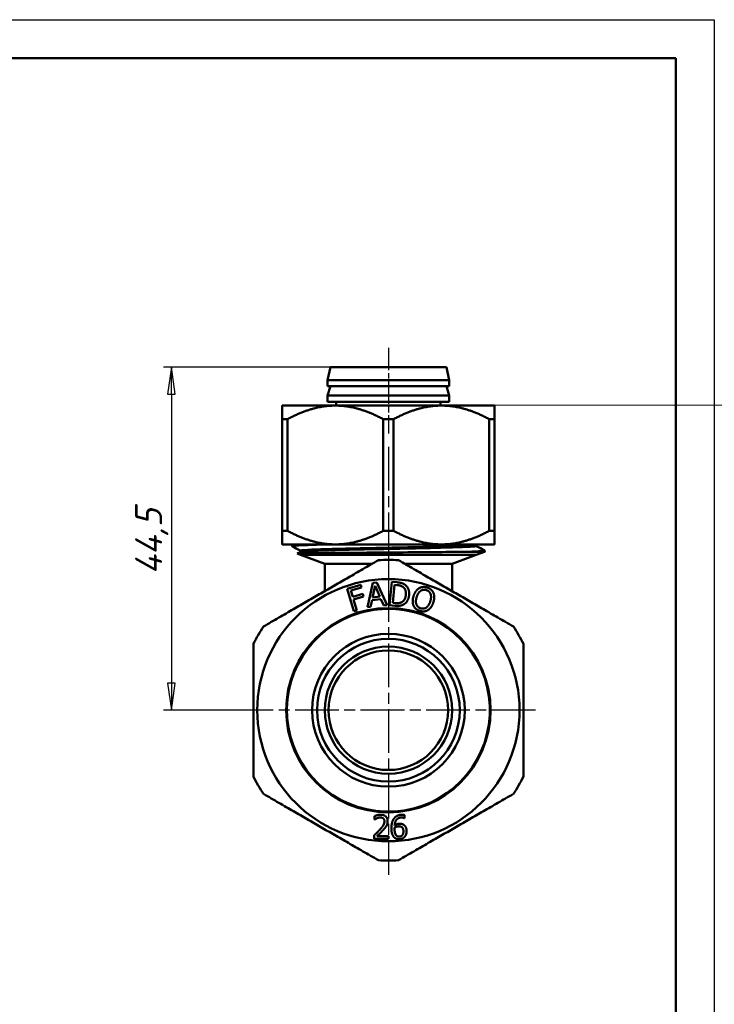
# Model space of a CAD drawing. Header units: millimetres. Extents: x -512 to 1356, y -69 to 356.
# Tile 10 of 12: x 120 to 210, y 169 to 297. Entities that reach past the tile are written whole.
import ezdxf

# ---------------------------------------------------------------- set-up
doc = ezdxf.new("R2010")
doc.units = ezdxf.units.MM
doc.linetypes.add('CHAIN', pattern=[0.7087, 0.4724, -0.0591, 0.1181, -0.0591])
for name, color, linetype, lineweight in [('Видимые тонкие (ГОСТ)', 7, 'Continuous', 35), ('Видимый контур (ГОСТ)', 7, 'Continuous', 50), ('Кромка (ГОСТ)', 7, 'Continuous', 50), ('Маркер центра (ГОСТ)', 7, 'Continuous', 25), ('Осевая линия (ГОСТ)', 7, 'Continuous', 25), ('Размер (ГОСТ)', 7, 'Continuous', 25)]:
    doc.layers.add(name, color=color, linetype=linetype, lineweight=lineweight)
doc.styles.add('Обычный текст (ГОСТ)', font='GOST Common Italic.ttf')
doc.dimstyles.new('Обычный (ГОСТ)', dxfattribs={"dimtxt": 3.5, "dimasz": 3.5, "dimexe": 1, "dimexo": 0, "dimgap": 0.5, "dimtad": 1, "dimrnd": 1e-08, "dimtxsty": 'Обычный текст (ГОСТ)', "dimblk": 'Filled-1', "dimcen": 0.09, "dimdle": 15, "dimclrd": 256, "dimclre": 256, "dimclrt": 256, "dimazin": 2, "dimtfac": 0.714286, "dimtdec": 3, "dimtmove": 0, "dimatfit": 3, "dimfxl": 1, "dimtolj": 1, "dimlwd": 25, "dimlwe": 25, "dimarcsym": 0})

# ---------------------------------------------------------------- blocks, each defined once
blk = doc.blocks.new('Рамки ГОСТ_ граница 297x210')
at = {"layer": 'Кромка (ГОСТ)', "lineweight": 25}
for p, q in [((0, 297), (210, 297)), ((210, 297), (210, 0))]:
    blk.add_line(p, q, dxfattribs=at)
at = {"layer": 'Кромка (ГОСТ)'}
for p, q in [((205, 292), (20, 292)), ((205, 5), (205, 292))]:
    blk.add_line(p, q, dxfattribs=at)
blk = doc.blocks.new('Filled-1')
at = {"color": 0}
for p, q in [((0, 0), (-1, 0.143)), ((-1, 0.143), (-1, -0.143)), ((-1, 0), (0, 0)), ((-1, -0.143), (0, 0))]:
    blk.add_line(p, q, dxfattribs=at)
at = {"color": 0, "flags": 128}
blk.add_lwpolyline([(-1, -0.143), (0, 0), (-1, 0.143), (-1, -0.143)], dxfattribs=at)
at = {"color": 0}
blk.add_solid([(-1, -0.143), (0, 0), (-1, 0.143), (-1, -0.143)], dxfattribs=at)
blk = doc.blocks.new('*D10')
at = {"layer": 'Defpoints', "color": 0, "linetype": 'Continuous', "transparency": 16777216}
for p in [(160.23, 251.96), (139.61, 207.46), (149.97, 207.46)]:
    blk.add_point(p, dxfattribs=at)
at = {"layer": 'Размер (ГОСТ)', "linetype": 'Continuous', "lineweight": 25, "transparency": 16777216}
for p, q in [((160.23, 251.96), (138.61, 251.96)), ((139.61, 248.46), (139.61, 210.96)), ((149.97, 207.46), (138.61, 207.46))]:
    blk.add_line(p, q, dxfattribs=at)
at = {"layer": 'Размер (ГОСТ)', "linetype": 'Continuous', "lineweight": 25, "transparency": 16777216, "xscale": 3.5, "yscale": 3.5, "zscale": 3.5}
for p, rotation in [((139.61, 251.96), 90), ((139.61, 207.46), 270)]:
    blk.add_blockref('Filled-1', p, dxfattribs=dict(at, rotation=rotation))
at = {"layer": 'Размер (ГОСТ)', "linetype": 'Continuous', "lineweight": 25, "transparency": 16777216, "insert": (134.91, 225.04), "char_height": 3.5, "attachment_point": 1, "rotation": 90, "style": 'Обычный текст (ГОСТ)'}
blk.add_mtext('\\A1;44,5', dxfattribs=at)

msp = doc.modelspace()

# ---------------------------------------------------------------- linework, layer by layer
at = {"layer": 'Видимые тонкие (ГОСТ)'}
for points, knots in [([(162.05, 228.961), (159.867, 228.914), (158.023, 228.867), (156.843, 228.819), (155.777, 228.776), (155.259, 228.734), (155.335, 228.691)], [47.6003121, 47.6003121, 47.6003121, 47.6003121, 48.1947578, 48.1947578, 48.1947578, 48.7316178, 48.7316178, 48.7316178, 48.7316178]), ([(179.194, 228.941), (179.115, 228.902), (178.587, 228.863), (177.646, 228.824), (176.239, 228.766), (173.923, 228.708), (171.269, 228.65), (168.622, 228.592), (165.663, 228.534), (163.118, 228.476), (160.579, 228.418), (158.475, 228.36), (157.321, 228.302), (156.576, 228.265), (156.231, 228.228), (156.299, 228.19)], [45.5931162, 45.5931162, 45.5931162, 45.5931162, 46.0817082, 46.0817082, 46.0817082, 46.8115654, 46.8115654, 46.8115654, 47.5394776, 47.5394776, 47.5394776, 48.2657637, 48.2657637, 48.2657637, 48.7347089, 48.7347089, 48.7347089, 48.7347089]), ([(179.194, 228.71), (179.235, 228.69), (179.156, 228.67), (178.953, 228.65), (178.367, 228.592), (176.752, 228.534), (174.506, 228.476), (172.264, 228.418), (169.414, 228.36), (166.651, 228.302), (163.867, 228.244), (161.199, 228.186), (159.306, 228.127), (157.488, 228.071), (156.402, 228.015), (156.292, 227.959)], [45.5130707, 45.5130707, 45.5130707, 45.5130707, 45.7654064, 45.7654064, 45.7654064, 46.4933186, 46.4933186, 46.4933186, 47.2196047, 47.2196047, 47.2196047, 47.9514019, 47.9514019, 47.9514019, 48.6546634, 48.6546634, 48.6546634, 48.6546634]), ([(179.134, 228.825), (179.131, 228.77), (178.18, 228.715), (176.486, 228.659), (174.711, 228.601), (172.136, 228.543), (169.396, 228.485), (166.662, 228.427), (163.789, 228.369), (161.482, 228.311), (159.131, 228.252), (157.39, 228.193), (156.703, 228.134), (156.474, 228.114), (156.363, 228.094), (156.365, 228.075)], [45.5530935, 45.5530935, 45.5530935, 45.5530935, 46.2490374, 46.2490374, 46.2490374, 46.9785458, 46.9785458, 46.9785458, 47.7063556, 47.7063556, 47.7063556, 48.4481262, 48.4481262, 48.4481262, 48.6946861, 48.6946861, 48.6946861, 48.6946861]), ([(180.154, 228.209), (180.202, 228.185), (180.06, 228.16), (179.721, 228.136), (178.996, 228.084), (177.383, 228.031), (175.208, 227.979)], [45.51616182, 45.51616182, 45.51616182, 45.51616182, 45.82291445, 45.82291445, 45.82291445, 46.47964263, 46.47964263, 46.47964263, 46.47964263])]:
    msp.add_open_spline(points, degree=3, knots=knots, dxfattribs=at)
msp.add_open_spline([(155.336, 228.961), (155.335, 228.961), (155.334, 228.96), (155.333, 228.96)], degree=3, dxfattribs=at)
at = {"layer": 'Видимый контур (ГОСТ)'}
for p, q in [((160.232, 251.961), (159.846, 250.261)), ((160.232, 251.961), (175.261, 251.961)), ((175.261, 251.961), (175.647, 250.261)), ((159.846, 250.261), (175.647, 250.261)), ((159.846, 250.261), (159.846, 249.461)), ((175.647, 250.261), (175.647, 249.461)), ((159.846, 249.461), (175.647, 249.461)), ((160.232, 249.461), (159.846, 248.261)), ((175.261, 249.461), (175.647, 248.261)), ((159.846, 248.261), (175.647, 248.261)), ((159.846, 248.261), (159.846, 247.461)), ((175.647, 248.261), (175.647, 247.461)), ((160.871, 246.961), (153.996, 246.961)), ((159.846, 247.461), (175.647, 247.461)), ((174.621, 246.961), (160.871, 246.961)), ((160.981, 247.461), (160.981, 246.961)), ((174.512, 247.461), (174.512, 246.961)), ((181.496, 246.961), (174.621, 246.961)), ((153.996, 245.211), (154.675, 245.211)), ((153.996, 245.211), (153.996, 230.711)), ((154.675, 245.211), (154.675, 230.711)), ((167.067, 245.211), (168.425, 245.211)), ((167.067, 245.211), (167.067, 230.711)), ((168.425, 245.211), (168.425, 230.711)), ((180.817, 245.211), (181.496, 245.211)), ((180.817, 245.211), (180.817, 230.711)), ((181.496, 245.211), (181.496, 230.711)), ((154.675, 230.711), (153.996, 230.711)), ((168.425, 230.711), (167.067, 230.711)), ((181.496, 230.711), (180.817, 230.711)), ((153.996, 228.961), (160.871, 228.961)), ((155.246, 228.818), (155.246, 228.833)), ((155.331, 228.96), (155.333, 228.961)), ((160.871, 228.961), (174.621, 228.961)), ((174.621, 228.961), (181.496, 228.961)), ((155.919, 227.765), (156.292, 227.959)), ((156.359, 227.602), (155.921, 227.761)), ((159.492, 226.461), (156.359, 227.602)), ((179.134, 227.602), (156.359, 227.602)), ((156.359, 227.602), (179.134, 227.602)), ((176.001, 226.461), (179.134, 227.602)), ((179.134, 227.602), (180.225, 227.999)), ((179.848, 228.007), (179.623, 228.007)), ((180.246, 228.067), (180.246, 228.082)), ((159.492, 226.461), (165.655, 226.461)), ((159.496, 226.46), (159.496, 226.461)), ((159.496, 226.46), (165.653, 226.46)), ((165.653, 226.46), (159.496, 226.46)), ((159.497, 226.46), (159.496, 226.46)), ((159.496, 222.905), (159.496, 226.46)), ((169.838, 226.461), (176.001, 226.461)), ((169.84, 226.46), (175.996, 226.46)), ((175.996, 226.46), (169.84, 226.46)), ((175.996, 226.46), (175.996, 226.461)), ((175.996, 226.46), (175.996, 226.46)), ((175.996, 222.905), (175.996, 226.46)), ((162.407, 223.219), (164.159, 223.722)), ((164.159, 223.722), (164.258, 223.375)), ((165.029, 220.821), (165.731, 223.96)), ((166.013, 223.572), (165.697, 222.096)), ((165.731, 223.96), (166.227, 224.012)), ((166.633, 222.195), (166.013, 223.572)), ((166.227, 224.012), (167.569, 221.089)), ((167.896, 221.077), (168.179, 224.112)), ((168.179, 224.112), (168.87, 224.047)), ((168.55, 223.725), (168.332, 221.389)), ((168.857, 223.696), (168.55, 223.725)), ((163.248, 220.289), (162.407, 223.219)), ((164.258, 223.375), (162.896, 222.984)), ((162.896, 222.984), (163.133, 222.158)), ((163.133, 222.158), (164.439, 222.532)), ((164.538, 222.186), (163.232, 221.811)), ((164.439, 222.532), (164.538, 222.186)), ((165.697, 222.096), (166.633, 222.195)), ((163.232, 221.811), (163.637, 220.401)), ((165.623, 221.74), (165.437, 220.864)), ((166.78, 221.863), (165.623, 221.74)), ((167.144, 221.044), (166.78, 221.863)), ((167.569, 221.089), (167.144, 221.044)), ((168.595, 221.012), (167.896, 221.077)), ((168.332, 221.389), (168.639, 221.36)), ((163.637, 220.401), (163.248, 220.289)), ((164.081, 220.09), (164.081, 220.194)), ((164.543, 220.318), (164.543, 220.215)), ((165.437, 220.864), (165.029, 220.821)), ((165.409, 220.402), (165.409, 220.503)), ((165.871, 220.578), (165.871, 220.477)), ((166.737, 220.572), (166.737, 220.673)), ((167.199, 220.7), (167.199, 220.6)), ((168.065, 220.607), (168.065, 220.707)), ((168.527, 220.688), (168.527, 220.588)), ((169.393, 220.508), (169.393, 220.609)), ((169.855, 220.542), (169.855, 220.441)), ((165.96, 193.292), (165.96, 193.727)), ((165.982, 193.292), (165.96, 193.292)), ((169.845, 193.467), (169.828, 193.467)), ((169.845, 193.86), (169.845, 193.467)), ((165.896, 190.797), (165.896, 191.229)), ((167.775, 190.797), (165.896, 190.797)), ((166.278, 191.15), (167.775, 191.15)), ((167.775, 191.15), (167.775, 190.797))]:
    msp.add_line(p, q, dxfattribs=at)
for radius in [17, 13.25, 9.9, 9.25, 8.25, 7.75]:
    msp.add_circle((167.746, 207.461), radius, dxfattribs=at)
for radius, start, end in [(19.5, 86.17695, 93.82305), (13.15, 106.18373, 80.77388), (13.15, 104.09879, 106.18373), (13.15, 100.23797, 104.09879), (13.15, 98.19908, 100.23797), (13.15, 94.4021, 98.19908), (13.15, 92.38601, 94.4021), (13.15, 88.61183, 92.38601), (13.15, 86.59751, 88.61183), (13.15, 82.80728, 86.59751), (13.15, 80.77388, 82.80728), (19.5, 146.17695, 153.82305), (19.5, 26.17695, 33.82305), (19.5, 206.17695, 213.82305), (19.5, 326.17695, 333.82305), (19.5, 266.17695, 273.82305)]:
    msp.add_arc((167.746, 207.461), radius, start, end, dxfattribs=at)
for points, weights in [([(153.996, 245.211), (153.996, 246.961), (153.996, 246.961)], [1.00416676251, 1.03347389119, 1]), ([(160.871, 246.961), (157.959, 246.961), (154.675, 245.211)], [1, 1.03347389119, 1.00416676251]), ([(167.067, 245.211), (163.784, 246.961), (160.871, 246.961)], [1.00416676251, 1.03347389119, 1]), ([(174.621, 246.961), (171.709, 246.961), (168.425, 245.211)], [1, 1.03347389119, 1.00416676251]), ([(180.817, 245.211), (177.534, 246.961), (174.621, 246.961)], [1.00416676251, 1.03347389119, 1]), ([(181.496, 246.961), (181.496, 246.961), (181.496, 245.211)], [1, 1.03347389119, 1.00416676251]), ([(153.996, 228.961), (153.996, 228.961), (153.996, 230.711)], [1, 1.04021321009, 1.0173058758]), ([(154.675, 230.711), (157.959, 228.961), (160.871, 228.961)], [1.0173058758, 1.04021321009, 1]), ([(160.871, 228.961), (163.784, 228.961), (167.067, 230.711)], [1, 1.04021321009, 1.0173058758]), ([(168.425, 230.711), (171.709, 228.961), (174.621, 228.961)], [1.0173058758, 1.04021321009, 1]), ([(174.621, 228.961), (177.534, 228.961), (180.817, 230.711)], [1, 1.04021321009, 1.0173058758]), ([(181.496, 230.711), (181.496, 228.961), (181.496, 228.961)], [1.0173058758, 1.04021321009, 1]), ([(151.547, 218.316), (158.996, 222.617), (166.446, 226.918)], [1.05705235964, 1.1778583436, 1.05705235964]), ([(169.047, 226.918), (176.496, 222.617), (183.946, 218.316)], [1.05705235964, 1.1778583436, 1.05705235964]), ([(150.246, 198.859), (150.246, 207.461), (150.246, 216.064)], [1.05705235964, 1.1778583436, 1.05705235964]), ([(185.246, 216.064), (185.246, 207.461), (185.246, 198.859)], [1.05705235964, 1.1778583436, 1.05705235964]), ([(166.446, 188.005), (158.996, 192.306), (151.547, 196.607)], [1.05705235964, 1.1778583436, 1.05705235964]), ([(183.946, 196.607), (176.496, 192.306), (169.047, 188.005)], [1.05705235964, 1.1778583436, 1.05705235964])]:
    msp.add_rational_spline(points, weights, degree=2, dxfattribs=at)
for points, knots in [([(155.246, 228.833), (155.248, 228.863), (155.26, 228.891), (155.279, 228.919), (155.286, 228.927), (155.308, 228.948), (155.32, 228.955), (155.331, 228.96)], [0, 0, 0, 0, 0.017403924, 0.017403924, 0.026373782, 0.026373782, 0.047745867, 0.047745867, 0.047745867, 0.047745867]), ([(155.331, 228.691), (155.319, 228.697), (155.305, 228.705), (155.28, 228.731), (155.27, 228.743), (155.254, 228.775), (155.248, 228.796), (155.246, 228.818)], [0, 0, 0, 0, 0.023199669, 0.023199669, 0.035269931, 0.035269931, 0.047767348, 0.047767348, 0.047767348, 0.047767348]), ([(155.251, 228.818), (155.248, 228.832), (155.313, 228.846), (155.448, 228.861), (155.761, 228.894), (156.45, 228.928), (157.438, 228.961)], [-48.69562258, -48.69562258, -48.69562258, -48.69562258, -48.51491586, -48.51491586, -48.51491586, -48.09454016, -48.09454016, -48.09454016, -48.09454016]), ([(157.001, 228.961), (156.96, 228.96), (156.92, 228.958), (156.881, 228.957), (155.816, 228.916), (155.257, 228.874), (155.252, 228.833)], [41.87533435, 41.87533435, 41.87533435, 41.87533435, 41.89435055, 41.89435055, 41.89435055, 42.41150082, 42.41150082, 42.41150082, 42.41150082]), ([(179.201, 228.941), (179.196, 228.938), (179.186, 228.933), (179.164, 228.91), (179.155, 228.899), (179.14, 228.867), (179.134, 228.846), (179.134, 228.825)], [0, 0, 0, 0, 0.023395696, 0.023395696, 0.035659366, 0.035659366, 0.048380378, 0.048380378, 0.048380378, 0.048380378]), ([(179.134, 228.825), (179.134, 228.796), (179.146, 228.768), (179.168, 228.735), (179.178, 228.726), (179.193, 228.715), (179.198, 228.712), (179.201, 228.71)], [0, 0, 0, 0, 0.018001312, 0.018001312, 0.033705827, 0.033705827, 0.04835951, 0.04835951, 0.04835951, 0.04835951]), ([(155.921, 227.761), (155.896, 227.77), (156.015, 227.779), (156.654, 227.801), (157.326, 227.813), (159.181, 227.839), (160.352, 227.852), (163.046, 227.877), (164.548, 227.89), (167.689, 227.915), (169.3, 227.928), (172.421, 227.954), (173.9, 227.966), (175.208, 227.979)], [-2.6965598, -2.6965598, -2.6965598, -2.6965598, -2.3761166, -2.3761166, -1.9089399, -1.9089399, -1.4377391, -1.4377391, -0.962515, -0.962515, -0.4832684, -0.4832684, 0, 0, 0, 0]), ([(156.359, 228.075), (156.359, 228.104), (156.347, 228.133), (156.325, 228.166), (156.315, 228.175), (156.3, 228.186), (156.295, 228.188), (156.292, 228.19)], [0, 0, 0, 0, 0.018001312, 0.018001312, 0.033705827, 0.033705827, 0.04835951, 0.04835951, 0.04835951, 0.04835951]), ([(156.292, 227.959), (156.297, 227.962), (156.307, 227.967), (156.329, 227.99), (156.338, 228.002), (156.353, 228.033), (156.359, 228.054), (156.359, 228.075)], [0, 0, 0, 0, 0.023395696, 0.023395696, 0.035659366, 0.035659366, 0.048380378, 0.048380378, 0.048380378, 0.048380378]), ([(175.208, 227.979), (176.174, 227.988), (177.033, 227.994), (178.57, 228.003), (179.202, 228.006), (179.623, 228.007)], [-0.76182642, -0.76182642, -0.76182642, -0.76182642, -0.4040962, -0.4040962, 0, 0, 0, 0]), ([(180.162, 228.209), (180.174, 228.203), (180.188, 228.196), (180.213, 228.169), (180.223, 228.157), (180.239, 228.125), (180.245, 228.104), (180.246, 228.083)], [0, 0, 0, 0, 0.023199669, 0.023199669, 0.035269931, 0.035269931, 0.047767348, 0.047767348, 0.047767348, 0.047767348])]:
    msp.add_open_spline(points, degree=3, knots=knots, dxfattribs=at)
for points, degree in [([(156.292, 228.19), (155.971, 228.357), (155.651, 228.524), (155.331, 228.691)], 3), ([(179.24, 228.961), (179.227, 228.954), (179.214, 228.948), (179.201, 228.941)], 3), ([(179.201, 228.71), (179.522, 228.543), (179.842, 228.376), (180.162, 228.209)], 3), ([(180.246, 228.083), (180.246, 228.057), (180.037, 228.032), (179.623, 228.007)], 3), ([(179.848, 228.007), (180.112, 228.027), (180.242, 228.047), (180.239, 228.067)], 3), ([(179.848, 228.007), (180.164, 228.006), (180.238, 228.003), (180.225, 227.999)], 3), ([(180.246, 228.067), (180.245, 228.041), (180.237, 228.017), (180.226, 228)], 3), ([(169.642, 223.44), (169.488, 223.551), (169.13, 223.671), (168.857, 223.696)], 2), ([(168.87, 224.047), (169.298, 224.008), (169.773, 223.834), (169.934, 223.705)], 2), ([(170.01, 222.413), (170.043, 222.762), (169.857, 223.278), (169.642, 223.44)], 2), ([(169.934, 223.705), (170.209, 223.484), (170.471, 222.812), (170.43, 222.369)], 2), ([(171.712, 223.272), (171.943, 223.411), (172.48, 223.462), (172.772, 223.37)], 2), ([(169.497, 221.484), (169.722, 221.607), (169.977, 222.059), (170.01, 222.413)], 2), ([(170.43, 222.369), (170.392, 221.954), (169.992, 221.316), (169.692, 221.155)], 2), ([(171.002, 221.033), (170.896, 221.279), (170.896, 221.903), (171.01, 222.261)], 2), ([(171.01, 222.261), (171.125, 222.626), (171.482, 223.124), (171.712, 223.272)], 2), ([(171.928, 222.937), (171.765, 222.825), (171.502, 222.416), (171.412, 222.134)], 2), ([(172.668, 223.034), (172.459, 223.101), (172.097, 223.054), (171.928, 222.937)], 2), ([(173.216, 222.53), (173.148, 222.717), (172.871, 222.97), (172.668, 223.034)], 2), ([(172.772, 223.37), (173.068, 223.276), (173.479, 222.918), (173.585, 222.68)], 2), ([(173.176, 221.576), (173.267, 221.863), (173.283, 222.348), (173.216, 222.53)], 2), ([(173.585, 222.68), (173.689, 222.435), (173.694, 221.812), (173.579, 221.449)], 2), ([(169.692, 221.155), (169.447, 221.032), (168.964, 220.978), (168.595, 221.012)], 2), ([(168.639, 221.36), (168.908, 221.335), (169.321, 221.383), (169.497, 221.484)], 2), ([(171.815, 220.341), (171.52, 220.434), (171.112, 220.783), (171.002, 221.033)], 2), ([(171.412, 222.134), (171.231, 221.561), (171.52, 220.802), (171.923, 220.674)], 2), ([(171.923, 220.674), (172.325, 220.547), (172.996, 221.004), (173.176, 221.576)], 2), ([(173.579, 221.449), (173.467, 221.096), (173.108, 220.58), (172.877, 220.44)], 2), ([(172.877, 220.44), (172.634, 220.294), (172.1, 220.251), (171.815, 220.341)], 2), ([(165.96, 193.727), (166.086, 193.788), (166.538, 193.909), (166.74, 193.909)], 2), ([(166.278, 193.46), (166.192, 193.425), (166.031, 193.326), (165.982, 193.292)], 2), ([(166.711, 193.556), (166.602, 193.556), (166.38, 193.502), (166.278, 193.46)], 2), ([(166.632, 191.963), (166.98, 192.346), (167.234, 192.805), (167.234, 193.05)], 2), ([(167.084, 193.433), (167.012, 193.494), (166.824, 193.556), (166.711, 193.556)], 2), ([(166.74, 193.909), (167.168, 193.909), (167.649, 193.457), (167.649, 193.072)], 2), ([(167.234, 193.05), (167.234, 193.178), (167.155, 193.371), (167.084, 193.433)], 2), ([(167.649, 193.072), (167.649, 192.892), (167.565, 192.59), (167.491, 192.462)], 2), ([(168.133, 192.136), (168.133, 192.534), (168.296, 193.173), (168.467, 193.41)], 2), ([(168.467, 193.41), (168.632, 193.643), (169.156, 193.902), (169.499, 193.902)], 2), ([(169.445, 193.549), (169.065, 193.549), (168.598, 193.035), (168.553, 192.531)], 2), ([(169.828, 193.467), (169.771, 193.497), (169.564, 193.549), (169.445, 193.549)], 2), ([(169.499, 193.902), (169.601, 193.902), (169.778, 193.882), (169.845, 193.86)], 2), ([(165.896, 191.229), (166.098, 191.42), (166.459, 191.773), (166.632, 191.963)], 2), ([(167.084, 191.941), (166.891, 191.731), (166.419, 191.281), (166.278, 191.15)], 2), ([(167.491, 192.462), (167.417, 192.329), (167.202, 192.067), (167.084, 191.941)], 2), ([(168.469, 191.01), (168.311, 191.175), (168.133, 191.731), (168.133, 192.136)], 2), ([(168.553, 192.237), (168.551, 192.193), (168.546, 192.109), (168.546, 192.045)], 2), ([(168.546, 192.045), (168.546, 191.728), (168.669, 191.341), (168.763, 191.239)], 2), ([(168.553, 192.531), (168.699, 192.632), (169.005, 192.744), (169.188, 192.744)], 2), ([(169.097, 192.405), (168.953, 192.405), (168.684, 192.319), (168.553, 192.237)], 2), ([(169.487, 192.299), (169.405, 192.363), (169.203, 192.405), (169.097, 192.405)], 2), ([(169.144, 191.066), (169.391, 191.066), (169.694, 191.417), (169.694, 191.768)], 2), ([(169.188, 192.744), (169.366, 192.744), (169.633, 192.672), (169.778, 192.563)], 2), ([(169.694, 191.768), (169.694, 191.956), (169.596, 192.21), (169.487, 192.299)], 2), ([(169.778, 192.563), (169.946, 192.437), (170.109, 192.047), (170.109, 191.785)], 2), ([(170.109, 191.785), (170.109, 191.55), (169.954, 191.153), (169.823, 191.019)], 2), ([(169.141, 190.733), (168.936, 190.733), (168.598, 190.871), (168.469, 191.01)], 2), ([(168.763, 191.239), (168.85, 191.143), (169.037, 191.066), (169.144, 191.066)], 2), ([(169.823, 191.019), (169.687, 190.879), (169.346, 190.733), (169.141, 190.733)], 2)]:
    msp.add_open_spline(points, degree=degree, dxfattribs=at)
at = {"layer": 'Маркер центра (ГОСТ)', "linetype": 'CHAIN', "ltscale": 11.993792}
for p, q in [((167.746, 241.596), (167.746, 186.124)), ((186.817, 207.461), (149.967, 207.461))]:
    msp.add_line(p, q, dxfattribs=at)
at = {"layer": 'Осевая линия (ГОСТ)', "linetype": 'CHAIN', "ltscale": 6.166231}
msp.add_line((167.746, 254.461), (167.746, 243.361), dxfattribs=at)
at = {"layer": 'Осевая линия (ГОСТ)', "linetype": 'CHAIN', "ltscale": 3.411993}
msp.add_line((167.746, 230.102), (167.746, 223.96), dxfattribs=at)

# ---------------------------------------------------------------- block references
msp.add_blockref('Рамки ГОСТ_ граница 297x210', (0, 0))

# ---------------------------------------------------------------- dimensions: what is measured, and where the dimension line sits
at = {"layer": 'Размер (ГОСТ)', "linetype": 'Continuous', "lineweight": 25}
dim = msp.add_linear_dim(base=(139.612, 207.461), p1=(160.232, 251.961), p2=(149.967, 207.461), angle=90, dimstyle='Обычный (ГОСТ)', override={"dimgap": 0.5, "dimdec": 2, "dimtol": 0, "dimlim": 0, "dimtp": 0, "dimtm": 0, "dimtdec": 3, "dimtofl": 0, "dimatfit": 1}, dxfattribs=at)
dim.commit()
dim.dimension.update_dxf_attribs({"geometry": '*D10', "text_midpoint": (139.612, 229.711), "dimtype": 160})

doc.saveas('drawing.dxf')
